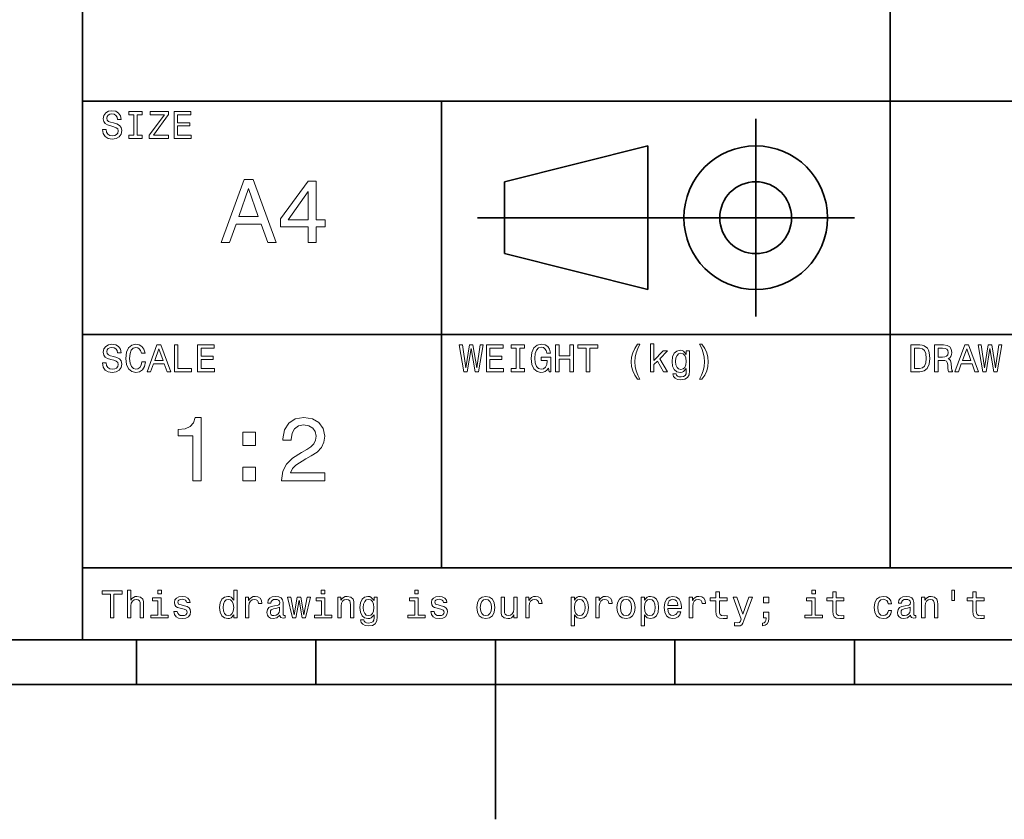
# Model space of a CAD drawing. Extents: x 0 to 354, y 0 to 250.
# Tile 5 of 14: x 150 to 205, y 0 to 45. Entities that reach past the tile are written whole.
import ezdxf

# ---------------------------------------------------------------- set-up
doc = ezdxf.new("R2010")
doc.units = 0

msp = doc.modelspace()

# ---------------------------------------------------------------- linework, layer by layer
at = {"color": 7, "lineweight": 35}
for p, q in [((154, 10), (154, 70)), ((199, 14), (199, 70)), ((154, 40), (319, 40)), ((174, 14), (174, 40)), ((176, 33.5), (197, 33.5)), ((154, 27), (319, 27)), ((154, 14), (319, 14)), ((10, 10), (344, 10)), ((154, 10), (344, 10)), ((127, 7.5), (227, 7.5))]:
    msp.add_line(p, q, dxfattribs=at)
at = {"color": 7, "lineweight": 35, "ltscale": 0.275}
msp.add_line((191.5, 28), (191.5, 39), dxfattribs=at)
at = {"color": 7, "lineweight": 35, "ltscale": 0.206155}
for p, q in [((177.5, 35.5), (185.5, 37.5)), ((185.5, 29.5), (177.5, 31.5))]:
    msp.add_line(p, q, dxfattribs=at)
at = {"color": 7, "lineweight": 35, "ltscale": 0.2}
msp.add_line((185.5, 37.5), (185.5, 29.5), dxfattribs=at)
at = {"color": 7, "lineweight": 35, "ltscale": 0.1}
msp.add_line((177.5, 31.5), (177.5, 35.5), dxfattribs=at)
at = {"color": 7, "lineweight": 35, "ltscale": 0.0625}
for p, q in [((157, 10), (157, 7.5)), ((167, 10), (167, 7.5)), ((187, 10), (187, 7.5)), ((197, 10), (197, 7.5))]:
    msp.add_line(p, q, dxfattribs=at)
at = {"color": 7, "lineweight": 35, "ltscale": 0.25}
msp.add_line((177, 10), (177, 0), dxfattribs=at)
at = {"color": 7, "lineweight": 13}
for points in [[(155.309082, 38.413544), (155.112396, 38.413544), (155.155624, 38.184437), (155.263687, 38.01585), (155.430115, 37.914265), (155.654892, 37.877522), (155.877518, 37.912102), (156.043945, 38.007202), (156.149857, 38.156338), (156.188766, 38.353024), (156.156342, 38.530258), (156.065567, 38.64481), (155.918594, 38.720459), (155.721909, 38.776657), (155.553314, 38.817722), (155.443085, 38.865273), (155.380402, 38.934437), (155.360947, 39.042507), (155.380402, 39.139767), (155.4366, 39.213257), (155.523056, 39.262966), (155.641937, 39.280258), (155.76297, 39.258644), (155.858063, 39.200287), (155.920746, 39.103024), (155.951004, 38.97118), (156.14769, 38.97118), (156.14769, 38.975502), (156.113113, 39.178673), (156.01152, 39.329971), (155.851578, 39.425072), (155.635452, 39.457493), (155.440918, 39.425072), (155.289627, 39.334293), (155.192368, 39.193802), (155.157776, 39.012245), (155.185883, 38.850143), (155.268005, 38.739914), (155.39769, 38.666424), (155.574921, 38.610229), (155.75, 38.560516), (155.881851, 38.512966), (155.961823, 38.443802), (155.989914, 38.331409), (155.963974, 38.216858), (155.896973, 38.130402), (155.795395, 38.076366), (155.663544, 38.059078), (155.516571, 38.082851), (155.404175, 38.152016), (155.332855, 38.264408)], [(156.85231, 38.100143), (156.575653, 38.100143), (156.575653, 37.918587), (157.327805, 37.918587), (157.327805, 38.100143), (157.051147, 38.100143), (157.051147, 39.23703), (157.327805, 39.23703), (157.327805, 39.418587), (156.575653, 39.418587), (156.575653, 39.23703), (156.85231, 39.23703)], [(157.714691, 37.918587), (158.791061, 37.918587), (158.791061, 38.100143), (157.952454, 38.100143), (158.791061, 39.247837), (158.791061, 39.418587), (157.773056, 39.418587), (157.773056, 39.23703), (158.566284, 39.23703), (157.714691, 38.091496)], [(159.100143, 37.918587), (160.051147, 37.918587), (160.051147, 38.100143), (159.298996, 38.100143), (159.298996, 38.608067), (159.969025, 38.608067), (159.969025, 38.787464), (159.298996, 38.787464), (159.298996, 39.23703), (160.033859, 39.23703), (160.033859, 39.418587), (159.100143, 39.418587)], [(161.720749, 32.119972), (162.184738, 32.119972), (162.552887, 33.148792), (163.94986, 33.148792), (164.318024, 32.119972), (164.792084, 32.119972), (163.511108, 35.625015), (162.996689, 35.625015)], [(162.714279, 33.577465), (163.253891, 35.120693), (163.793518, 33.577465)], [(166.567291, 32.119972), (167.021194, 32.119972), (167.021194, 32.987408), (167.520462, 32.987408), (167.520462, 33.390865), (167.021194, 33.390865), (167.021194, 35.544323), (166.562256, 35.544323), (165.029114, 33.431213), (165.029114, 32.987408), (166.567291, 32.987408)], [(165.452744, 33.390865), (166.567291, 34.959309), (166.567291, 33.390865)], [(155.309082, 25.413544), (155.112396, 25.413544), (155.155624, 25.184437), (155.263687, 25.015848), (155.430115, 24.914265), (155.654892, 24.87752), (155.877518, 24.912102), (156.043945, 25.007204), (156.149857, 25.15634), (156.188766, 25.353025), (156.156342, 25.530258), (156.065567, 25.644812), (155.918594, 25.720461), (155.721909, 25.776655), (155.553314, 25.817722), (155.443085, 25.865273), (155.380402, 25.934437), (155.360947, 26.042505), (155.380402, 26.139769), (155.4366, 26.213255), (155.523056, 26.262968), (155.641937, 26.280258), (155.76297, 26.258644), (155.858063, 26.200287), (155.920746, 26.103025), (155.951004, 25.97118), (156.14769, 25.97118), (156.14769, 25.975504), (156.113113, 26.178673), (156.01152, 26.329969), (155.851578, 26.425072), (155.635452, 26.457491), (155.440918, 26.425072), (155.289627, 26.334293), (155.192368, 26.193804), (155.157776, 26.012247), (155.185883, 25.850143), (155.268005, 25.739912), (155.39769, 25.666426), (155.574921, 25.610229), (155.75, 25.560518), (155.881851, 25.512968), (155.961823, 25.443804), (155.989914, 25.331411), (155.963974, 25.216858), (155.896973, 25.130402), (155.795395, 25.076368), (155.663544, 25.059076), (155.516571, 25.082851), (155.404175, 25.152016), (155.332855, 25.264408)], [(157.30188, 25.476223), (157.258652, 25.294668), (157.187317, 25.164984), (157.087891, 25.085012), (156.971176, 25.059076), (156.830688, 25.097982), (156.720459, 25.214697), (156.646973, 25.404898), (156.623199, 25.668587), (156.646973, 25.930115), (156.718292, 26.122477), (156.828537, 26.239193), (156.971176, 26.280258), (157.074921, 26.258644), (157.163544, 26.198126), (157.232712, 26.100864), (157.280258, 25.966858), (157.485596, 25.966858), (157.420746, 26.17219), (157.308365, 26.327808), (157.154892, 26.425072), (156.971176, 26.459654), (156.742081, 26.405619), (156.567001, 26.254322), (156.454605, 26.005762), (156.41571, 25.668587), (156.454605, 25.331411), (156.567001, 25.082851), (156.742081, 24.929394), (156.971176, 24.87752), (157.172195, 24.918587), (157.33429, 25.03314), (157.448853, 25.22118), (157.509369, 25.476223)], [(157.595825, 24.918587), (157.794662, 24.918587), (157.952454, 25.359509), (158.551147, 25.359509), (158.708939, 24.918587), (158.912109, 24.918587), (158.363113, 26.420748), (158.142654, 26.420748)], [(159.11528, 24.918587), (160.079254, 24.918587), (160.079254, 25.100143), (159.314117, 25.100143), (159.314117, 26.418587), (159.11528, 26.418587)], [(160.401291, 24.918587), (161.35231, 24.918587), (161.35231, 25.100143), (160.600143, 25.100143), (160.600143, 25.608068), (161.270172, 25.608068), (161.270172, 25.787462), (160.600143, 25.787462), (160.600143, 26.23703), (161.335022, 26.23703), (161.335022, 26.418587), (160.401291, 26.418587)], [(175.242081, 24.918587), (175.432281, 24.918587), (175.648422, 26.21974), (175.871033, 24.918587), (176.052597, 24.918587), (176.316284, 26.420748), (176.143372, 26.420748), (175.957489, 25.14337), (175.743515, 26.420748), (175.555481, 26.420748), (175.345825, 25.14337), (175.159943, 26.420748), (174.982712, 26.420748)], [(176.497833, 24.918587), (177.448853, 24.918587), (177.448853, 25.100143), (176.696686, 25.100143), (176.696686, 25.608068), (177.366714, 25.608068), (177.366714, 25.787462), (176.696686, 25.787462), (176.696686, 26.23703), (177.431549, 26.23703), (177.431549, 26.418587), (176.497833, 26.418587)], [(178.153458, 25.100143), (177.876801, 25.100143), (177.876801, 24.918587), (178.628967, 24.918587), (178.628967, 25.100143), (178.35231, 25.100143), (178.35231, 26.23703), (178.628967, 26.23703), (178.628967, 26.418587), (177.876801, 26.418587), (177.876801, 26.23703), (178.153458, 26.23703)], [(179.94957, 25.119595), (179.986313, 24.918587), (180.094376, 24.918587), (180.094376, 25.729105), (179.547546, 25.729105), (179.547546, 25.545387), (179.88472, 25.545387), (179.88472, 25.532419), (179.858795, 25.333572), (179.789627, 25.186598), (179.683716, 25.093658), (179.55188, 25.0634), (179.404907, 25.102304), (179.290344, 25.219019), (179.216858, 25.411383), (179.190918, 25.675072), (179.214691, 25.936598), (179.288177, 26.128962), (179.404907, 26.245676), (179.562683, 26.286743), (179.670746, 26.265129), (179.759369, 26.204609), (179.824203, 26.103025), (179.860947, 25.966858), (180.074921, 25.966858), (180.018738, 26.174351), (179.912827, 26.329969), (179.763687, 26.425072), (179.575653, 26.459654), (179.329254, 26.405619), (179.143372, 26.247837), (179.02449, 25.999279), (178.983429, 25.668587), (179.02449, 25.335733), (179.143372, 25.087175), (179.318451, 24.929394), (179.53891, 24.87752), (179.662109, 24.894812), (179.772339, 24.93804), (179.867432, 25.013687)], [(180.353745, 24.918587), (180.554749, 24.918587), (180.554749, 25.623198), (181.155624, 25.623198), (181.155624, 24.918587), (181.354462, 24.918587), (181.354462, 26.418587), (181.155624, 26.418587), (181.155624, 25.806915), (180.554749, 25.806915), (180.554749, 26.418587), (180.353745, 26.418587)], [(182.056915, 24.918587), (182.255768, 24.918587), (182.255768, 26.23703), (182.709656, 26.23703), (182.709656, 26.418587), (181.600861, 26.418587), (181.600861, 26.23703), (182.056915, 26.23703)], [(184.916428, 24.50144), (185.052597, 24.50144), (184.929398, 24.730547), (184.842941, 24.970459), (184.78891, 25.223341), (184.771606, 25.478386), (184.78891, 25.733429), (184.842941, 25.984148), (184.929398, 26.226223), (185.052597, 26.45533), (184.916428, 26.45533), (184.758652, 26.217579), (184.648422, 25.981987), (184.583572, 25.73559), (184.564117, 25.478386), (184.583572, 25.219019), (184.648422, 24.974783), (184.758652, 24.739191)], [(185.638336, 24.918587), (185.828537, 24.918587), (185.828537, 25.327087), (186.027374, 25.519451), (186.368881, 24.918587), (186.582855, 24.918587), (186.157059, 25.651297), (186.593658, 26.07925), (186.353745, 26.07925), (185.828537, 25.556194), (185.828537, 26.470461), (185.638336, 26.470461)], [(188.506485, 24.50144), (188.662109, 24.739191), (188.772339, 24.974783), (188.837173, 25.219019), (188.858795, 25.478386), (188.837173, 25.73559), (188.772339, 25.981987), (188.662109, 26.217579), (188.506485, 26.45533), (188.370316, 26.45533), (188.491364, 26.226223), (188.577805, 25.984148), (188.629684, 25.733429), (188.649139, 25.478386), (188.629684, 25.223341), (188.577805, 24.970459), (188.489197, 24.730547), (188.370316, 24.50144)], [(200.648422, 26.418587), (200.149139, 26.418587), (200.149139, 24.918587), (200.648422, 24.918587), (200.884003, 24.966137), (201.059082, 25.11095), (201.167145, 25.34654), (201.206055, 25.668587), (201.171463, 25.997116), (201.128235, 26.126801), (201.067719, 26.230547), (200.892654, 26.371037), (200.778091, 26.405619)], [(201.469742, 24.918587), (201.670746, 24.918587), (201.670746, 25.551872), (201.876083, 25.551872), (202.027374, 25.545387), (202.122482, 25.515129), (202.174347, 25.443804), (202.195969, 25.31628), (202.206772, 25.121758), (202.219742, 24.994236), (202.245682, 24.918587), (202.472626, 24.918587), (202.472626, 24.959654), (202.422913, 25.020172), (202.405624, 25.132565), (202.390488, 25.37464), (202.353745, 25.554033), (202.304031, 25.610229), (202.226227, 25.651297), (202.312683, 25.70533), (202.373199, 25.780979), (202.412109, 25.87608), (202.425079, 25.990633), (202.394806, 26.17219), (202.308365, 26.308357), (202.16571, 26.39049), (201.971176, 26.418587), (201.469742, 26.418587)], [(202.595825, 24.918587), (202.794662, 24.918587), (202.952454, 25.359509), (203.551147, 25.359509), (203.708939, 24.918587), (203.912109, 24.918587), (203.363113, 26.420748), (203.142654, 26.420748)], [(204.145538, 24.918587), (204.335739, 24.918587), (204.55188, 26.21974), (204.77449, 24.918587), (204.956055, 24.918587), (205.219742, 26.420748), (205.046829, 26.420748), (204.860947, 25.14337), (204.646973, 26.420748), (204.458939, 26.420748), (204.249283, 25.14337), (204.0634, 26.420748), (203.886169, 26.420748)], [(158.021606, 25.543226), (158.252884, 26.204609), (158.484146, 25.543226)], [(187.817001, 24.970459), (187.817001, 26.07925), (187.635452, 26.07925), (187.635452, 25.891209), (187.486313, 26.061958), (187.395538, 26.105186), (187.293945, 26.120316), (187.110229, 26.077087), (186.967575, 25.956051), (186.874634, 25.761526), (186.842224, 25.499998), (186.874634, 25.236311), (186.967575, 25.041786), (187.110229, 24.918587), (187.293945, 24.87752), (187.39769, 24.892651), (187.484146, 24.931555), (187.635452, 25.095819), (187.635452, 24.931555), (187.618164, 24.801872), (187.570602, 24.708933), (187.479828, 24.654898), (187.343658, 24.635445), (187.224792, 24.648415), (187.140488, 24.680834), (187.090775, 24.73703), (187.075653, 24.812679), (186.891937, 24.812679), (186.891937, 24.804033), (186.920029, 24.665705), (187.006485, 24.561958), (187.144806, 24.494955), (187.332855, 24.47118), (187.557632, 24.503601), (187.706772, 24.594379), (187.791061, 24.752161)], [(187.03891, 25.499998), (187.058365, 25.692362), (187.116714, 25.835012), (187.207489, 25.919308), (187.328537, 25.949566), (187.456055, 25.919308), (187.551147, 25.835012), (187.609512, 25.692362), (187.631119, 25.499998), (187.609512, 25.303312), (187.551147, 25.162823), (187.456055, 25.076368), (187.328537, 25.048269), (187.207489, 25.076368), (187.116714, 25.162823), (187.058365, 25.305475)], [(200.633286, 26.239193), (200.797546, 26.206772), (200.909943, 26.107347), (200.976944, 25.930115), (200.998566, 25.668587), (200.974777, 25.415705), (200.907776, 25.238472), (200.793228, 25.132565), (200.633286, 25.097982), (200.350143, 25.097982), (200.350143, 26.239193)], [(201.914978, 26.234869), (202.046829, 26.221901), (202.139771, 26.180834), (202.19812, 26.105186), (202.217575, 25.986311), (202.195969, 25.86095), (202.137604, 25.785301), (202.038177, 25.746397), (201.902023, 25.73559), (201.670746, 25.73559), (201.670746, 26.234869)], [(203.021606, 25.543226), (203.252884, 26.204609), (203.484146, 25.543226)], [(160.153809, 18.85677), (160.612747, 18.85677), (160.612747, 22.381985), (160.269806, 22.381985), (160.179031, 22.074348), (159.997467, 21.867577), (159.720093, 21.74654), (159.336807, 21.706194), (159.336807, 21.348124), (160.153809, 21.348124)], [(165.08609, 18.85677), (167.491714, 18.85677), (167.491714, 19.290487), (165.590408, 19.290487), (165.69632, 19.527519), (165.877869, 19.724205), (166.437668, 20.082273), (166.735229, 20.23357), (167.068069, 20.45043), (167.305115, 20.702591), (167.441269, 21.000141), (167.491714, 21.338037), (167.405975, 21.761669), (167.168945, 22.094522), (166.805832, 22.306337), (166.336807, 22.381985), (165.852661, 22.296251), (165.484497, 22.059219), (165.247467, 21.680977), (165.166779, 21.181698), (165.166779, 21.111092), (165.625717, 21.111092), (165.625717, 21.151438), (165.671097, 21.494377), (165.807266, 21.74654), (166.024124, 21.907923), (166.3116, 21.963398), (166.604095, 21.912966), (166.820953, 21.786884), (166.962173, 21.590199), (167.012604, 21.343081), (166.977295, 21.111092), (166.88147, 20.914406), (166.720093, 20.742937), (166.498199, 20.59164), (166.200638, 20.430256), (165.706406, 20.117577), (165.358429, 19.784723), (165.151657, 19.381266), (165.08609, 18.871899)], [(162.932632, 20.813541), (163.628601, 20.813541), (163.628601, 21.564983), (162.932632, 21.564983)], [(162.932632, 18.85677), (163.628601, 18.85677), (163.628601, 19.60821), (162.932632, 19.60821)], [(155.551147, 11.214337), (155.75, 11.214337), (155.75, 12.532782), (156.203888, 12.532782), (156.203888, 12.714337), (155.095108, 12.714337), (155.095108, 12.532782), (155.551147, 12.532782)], [(156.504318, 11.214337), (156.694519, 11.214337), (156.694519, 11.884366), (156.713974, 12.037825), (156.776657, 12.150216), (156.873917, 12.21938), (157.003601, 12.245317), (157.107346, 12.223703), (157.172195, 12.165346), (157.204605, 12.068084), (157.215424, 11.938401), (157.215424, 11.214337), (157.405624, 11.214337), (157.405624, 11.977305), (157.396973, 12.130764), (157.358063, 12.258286), (157.230545, 12.375), (157.031708, 12.416066), (156.92363, 12.400937), (156.830688, 12.359871), (156.752884, 12.295029), (156.694519, 12.206412), (156.694519, 12.766211), (156.504318, 12.766211)], [(158.393372, 12.766211), (158.192368, 12.766211), (158.192368, 12.550073), (158.393372, 12.550073)], [(162.422195, 11.393732), (162.422195, 11.214337), (162.612396, 11.214337), (162.612396, 12.766211), (162.424347, 12.766211), (162.424347, 12.197767), (162.279541, 12.362032), (162.190918, 12.400937), (162.08934, 12.416066), (161.905624, 12.372839), (161.76297, 12.251801), (161.670029, 12.057277), (161.637604, 11.79575), (161.670029, 11.534222), (161.76297, 11.337536), (161.905624, 11.214337), (162.08934, 11.173271), (162.190918, 11.188401), (162.281708, 11.227305)], [(167.501434, 12.766211), (167.30043, 12.766211), (167.30043, 12.550073), (167.501434, 12.550073)], [(172.706055, 12.766211), (172.505051, 12.766211), (172.505051, 12.550073), (172.706055, 12.550073)], [(189.288193, 12.173991), (189.288193, 11.59258), (189.301147, 11.404539), (189.361679, 11.274856), (189.482712, 11.199207), (189.688049, 11.173271), (189.912827, 11.184078), (189.912827, 11.348343), (189.748566, 11.335375), (189.599426, 11.352666), (189.519455, 11.4067), (189.484879, 11.497478), (189.478394, 11.625), (189.478394, 12.173991), (189.912827, 12.173991), (189.912827, 12.336096), (189.478394, 12.336096), (189.478394, 12.675432), (189.288193, 12.675432), (189.288193, 12.336096), (188.959656, 12.336096), (188.959656, 12.173991)], [(194.825653, 12.766211), (194.624634, 12.766211), (194.624634, 12.550073), (194.825653, 12.550073)], [(195.793945, 12.173991), (195.793945, 11.59258), (195.806915, 11.404539), (195.867432, 11.274856), (195.988464, 11.199207), (196.193802, 11.173271), (196.418579, 11.184078), (196.418579, 11.348343), (196.254318, 11.335375), (196.105179, 11.352666), (196.025208, 11.4067), (195.990631, 11.497478), (195.984146, 11.625), (195.984146, 12.173991), (196.418579, 12.173991), (196.418579, 12.336096), (195.984146, 12.336096), (195.984146, 12.675432), (195.793945, 12.675432), (195.793945, 12.336096), (195.465424, 12.336096), (195.465424, 12.173991)], [(202.420746, 12.768372), (202.420746, 12.180475), (202.565552, 12.180475), (202.565552, 12.768372)], [(203.600861, 12.173991), (203.600861, 11.59258), (203.613815, 11.404539), (203.674347, 11.274856), (203.79538, 11.199207), (204.000702, 11.173271), (204.225494, 11.184078), (204.225494, 11.348343), (204.061218, 11.335375), (203.912094, 11.352666), (203.832123, 11.4067), (203.797546, 11.497478), (203.791046, 11.625), (203.791046, 12.173991), (204.225494, 12.173991), (204.225494, 12.336096), (203.791046, 12.336096), (203.791046, 12.675432), (203.600861, 12.675432), (203.600861, 12.336096), (203.272324, 12.336096), (203.272324, 12.173991)], [(158.386887, 11.37428), (158.386887, 12.336096), (157.898422, 12.336096), (157.898422, 12.173991), (158.196686, 12.173991), (158.196686, 11.37428), (157.807632, 11.37428), (157.807632, 11.214337), (158.780258, 11.214337), (158.780258, 11.37428)], [(159.675079, 11.89085), (159.491348, 11.934078), (159.355194, 11.983789), (159.309799, 12.085375), (159.322769, 12.1567), (159.368149, 12.208573), (159.44165, 12.240994), (159.547546, 12.253963), (159.649139, 12.240994), (159.729111, 12.202089), (159.780975, 12.143732), (159.802597, 12.065923), (159.98848, 12.065923), (159.98848, 12.070245), (159.956055, 12.210735), (159.867432, 12.320966), (159.729111, 12.39013), (159.547546, 12.416066), (159.363831, 12.39013), (159.229828, 12.318804), (159.145538, 12.212896), (159.119598, 12.078891), (159.139053, 11.949207), (159.19957, 11.85843), (159.298996, 11.793588), (159.443802, 11.748199), (159.655624, 11.696326), (159.785309, 11.642291), (159.819885, 11.599064), (159.832855, 11.534222), (159.8134, 11.454251), (159.761536, 11.393732), (159.677231, 11.354827), (159.564835, 11.341859), (159.445969, 11.354827), (159.359512, 11.400216), (159.301147, 11.473703), (159.277374, 11.575289), (159.093658, 11.575289), (159.123917, 11.402378), (159.21254, 11.277018), (159.353027, 11.201369), (159.547546, 11.173271), (159.750717, 11.201369), (159.899857, 11.277018), (159.990631, 11.398055), (160.023056, 11.555836), (159.999283, 11.692003), (159.932281, 11.784943), (159.822052, 11.845461)], [(162.121765, 12.245317), (162.247116, 12.215057), (162.342224, 12.130764), (162.398422, 11.990274), (162.420029, 11.79575), (162.398422, 11.599064), (162.342224, 11.458573), (162.247116, 11.372118), (162.121765, 11.34402), (162.002884, 11.372118), (161.912109, 11.458573), (161.851593, 11.601225), (161.832138, 11.79575), (161.851593, 11.988112), (161.912109, 12.128603), (162.002884, 12.215057)], [(163.081406, 11.214337), (163.271606, 11.214337), (163.271606, 11.877882), (163.291061, 12.037825), (163.349426, 12.152378), (163.444519, 12.221542), (163.572052, 12.245317), (163.667145, 12.230187), (163.73848, 12.18696), (163.781708, 12.113473), (163.796829, 12.01405), (163.989197, 12.01405), (163.963257, 12.189121), (163.891937, 12.314482), (163.773056, 12.39013), (163.610947, 12.416066), (163.500717, 12.398775), (163.405624, 12.355548), (163.32132, 12.282061), (163.254318, 12.182637), (163.254318, 12.375), (163.081406, 12.375)], [(165.000717, 11.365634), (165.000717, 11.35915), (165.011536, 11.285663), (165.043945, 11.233789), (165.180115, 11.192723), (165.286026, 11.210014), (165.286026, 11.356989), (165.240631, 11.350505), (165.180115, 11.378602), (165.169312, 11.465057), (165.169312, 12.065923), (165.143372, 12.21938), (165.067719, 12.32745), (164.935883, 12.392291), (164.75, 12.416066), (164.568451, 12.39013), (164.434433, 12.316643), (164.350143, 12.202089), (164.322052, 12.050793), (164.322052, 12.037825), (164.492798, 12.037825), (164.507919, 12.128603), (164.555481, 12.193444), (164.633286, 12.232349), (164.743515, 12.247478), (164.849426, 12.236671), (164.925079, 12.204251), (164.970459, 12.148055), (164.985596, 12.070245), (164.976944, 11.979467), (164.942368, 11.934078), (164.855911, 11.912464), (164.693802, 11.895173), (164.507919, 11.856268), (164.376083, 11.787104), (164.298279, 11.679035), (164.27449, 11.519093), (164.296112, 11.376441), (164.363113, 11.270534), (164.471176, 11.20353), (164.620316, 11.179755), (164.82132, 11.225144)], [(165.886887, 11.214337), (166.059799, 12.199928), (166.232712, 11.214337), (166.414261, 11.214337), (166.69957, 12.375), (166.515854, 12.375), (166.323486, 11.389409), (166.15274, 12.375), (165.964691, 12.375), (165.793945, 11.389409), (165.601593, 12.375), (165.420029, 12.375), (165.705338, 11.214337)], [(167.494965, 11.37428), (167.494965, 12.336096), (167.006485, 12.336096), (167.006485, 12.173991), (167.304749, 12.173991), (167.304749, 11.37428), (166.91571, 11.37428), (166.91571, 11.214337), (167.888336, 11.214337), (167.888336, 11.37428)], [(168.214691, 11.214337), (168.404907, 11.214337), (168.404907, 11.884366), (168.424347, 12.037825), (168.48703, 12.150216), (168.58429, 12.21938), (168.713974, 12.245317), (168.817719, 12.223703), (168.882568, 12.165346), (168.914993, 12.068084), (168.925797, 11.938401), (168.925797, 11.214337), (169.115997, 11.214337), (169.115997, 11.977305), (169.107346, 12.130764), (169.068451, 12.258286), (168.940918, 12.375), (168.742081, 12.416066), (168.631851, 12.400937), (168.53891, 12.359871), (168.458939, 12.290707), (168.396255, 12.197767), (168.396255, 12.375), (168.214691, 12.375)], [(170.419312, 11.266211), (170.419312, 12.375), (170.237747, 12.375), (170.237747, 12.18696), (170.088623, 12.357709), (169.997833, 12.400937), (169.896255, 12.416066), (169.71254, 12.372839), (169.569885, 12.251801), (169.476944, 12.057277), (169.444519, 11.79575), (169.476944, 11.532061), (169.569885, 11.337536), (169.71254, 11.214337), (169.896255, 11.173271), (170, 11.188401), (170.086456, 11.227305), (170.237747, 11.391571), (170.237747, 11.227305), (170.220459, 11.097623), (170.172913, 11.004683), (170.082138, 10.950648), (169.945969, 10.931196), (169.827087, 10.944164), (169.742798, 10.976585), (169.693085, 11.032782), (169.677948, 11.10843), (169.494232, 11.10843), (169.494232, 11.099784), (169.522339, 10.961455), (169.608795, 10.857709), (169.747116, 10.790707), (169.935165, 10.766931), (170.159943, 10.799352), (170.309082, 10.89013), (170.393372, 11.047911)], [(169.641205, 11.79575), (169.66066, 11.988112), (169.719025, 12.130764), (169.809799, 12.215057), (169.930832, 12.245317), (170.058365, 12.215057), (170.153458, 12.130764), (170.211823, 11.988112), (170.233429, 11.79575), (170.211823, 11.599064), (170.153458, 11.458573), (170.058365, 11.372118), (169.930832, 11.34402), (169.809799, 11.372118), (169.719025, 11.458573), (169.66066, 11.601225)], [(172.69957, 11.37428), (172.69957, 12.336096), (172.21109, 12.336096), (172.21109, 12.173991), (172.509369, 12.173991), (172.509369, 11.37428), (172.120316, 11.37428), (172.120316, 11.214337), (173.092941, 11.214337), (173.092941, 11.37428)], [(173.987762, 11.89085), (173.804031, 11.934078), (173.667877, 11.983789), (173.622482, 12.085375), (173.635452, 12.1567), (173.680832, 12.208573), (173.754333, 12.240994), (173.860229, 12.253963), (173.961823, 12.240994), (174.041794, 12.202089), (174.093658, 12.143732), (174.11528, 12.065923), (174.301147, 12.065923), (174.301147, 12.070245), (174.268738, 12.210735), (174.180115, 12.320966), (174.041794, 12.39013), (173.860229, 12.416066), (173.676514, 12.39013), (173.542511, 12.318804), (173.458221, 12.212896), (173.432281, 12.078891), (173.451736, 11.949207), (173.512253, 11.85843), (173.611679, 11.793588), (173.756485, 11.748199), (173.968307, 11.696326), (174.097992, 11.642291), (174.132568, 11.599064), (174.145538, 11.534222), (174.126083, 11.454251), (174.074203, 11.393732), (173.989914, 11.354827), (173.877518, 11.341859), (173.758652, 11.354827), (173.672195, 11.400216), (173.613831, 11.473703), (173.590057, 11.575289), (173.406342, 11.575289), (173.4366, 11.402378), (173.525223, 11.277018), (173.66571, 11.201369), (173.860229, 11.173271), (174.0634, 11.201369), (174.21254, 11.277018), (174.303314, 11.398055), (174.335739, 11.555836), (174.311966, 11.692003), (174.244965, 11.784943), (174.134735, 11.845461)], [(175.965424, 11.793588), (176, 11.5299), (176.099426, 11.335375), (176.257202, 11.214337), (176.469025, 11.173271), (176.67868, 11.214337), (176.836456, 11.333214), (176.935883, 11.527738), (176.972626, 11.793588), (176.935883, 12.057277), (176.836456, 12.253963), (176.67868, 12.372839), (176.469025, 12.416066), (176.257202, 12.372839), (176.099426, 12.251801), (176, 12.057277)], [(176.159943, 11.79575), (176.179398, 11.990274), (176.239914, 12.130764), (176.337173, 12.217219), (176.469025, 12.247478), (176.598709, 12.217219), (176.695969, 12.132925), (176.756485, 11.990274), (176.778107, 11.79575), (176.756485, 11.599064), (176.695969, 11.456412), (176.598709, 11.369957), (176.469025, 11.341859), (176.337173, 11.369957), (176.239914, 11.456412), (176.179398, 11.599064)], [(178.21759, 12.375), (178.027374, 12.375), (178.027374, 11.704971), (178.005768, 11.549352), (177.943085, 11.43696), (177.845825, 11.367796), (177.718307, 11.346182), (177.616714, 11.363473), (177.55188, 11.415346), (177.515137, 11.503963), (177.506485, 11.629323), (177.506485, 12.375), (177.316284, 12.375), (177.316284, 11.612032), (177.322769, 11.458573), (177.363831, 11.331052), (177.489197, 11.214337), (177.690201, 11.173271), (177.798279, 11.188401), (177.89122, 11.227305), (177.971191, 11.294309), (178.036026, 11.391571), (178.036026, 11.214337), (178.21759, 11.214337)], [(178.695251, 11.214337), (178.885452, 11.214337), (178.885452, 11.877882), (178.904907, 12.037825), (178.963257, 12.152378), (179.058365, 12.221542), (179.185883, 12.245317), (179.280991, 12.230187), (179.35231, 12.18696), (179.395538, 12.113473), (179.410675, 12.01405), (179.603027, 12.01405), (179.577087, 12.189121), (179.505768, 12.314482), (179.386887, 12.39013), (179.224792, 12.416066), (179.114563, 12.398775), (179.019455, 12.355548), (178.935165, 12.282061), (178.868164, 12.182637), (178.868164, 12.375), (178.695251, 12.375)], [(181.405624, 12.195605), (181.405624, 12.375), (181.215424, 12.375), (181.215424, 10.76477), (181.405624, 10.76477), (181.405624, 11.391571), (181.472626, 11.289986), (181.548279, 11.222982), (181.73848, 11.173271), (181.920029, 11.214337), (182.062683, 11.337536), (182.155624, 11.532061), (182.190201, 11.79575), (182.155624, 12.057277), (182.062683, 12.251801), (181.920029, 12.372839), (181.73848, 12.416066), (181.634735, 12.403098), (181.546112, 12.362032), (181.470459, 12.292868)], [(181.706055, 11.34402), (181.578537, 11.372118), (181.485596, 11.458573), (181.427246, 11.599064), (181.407791, 11.79575), (181.427246, 11.990274), (181.485596, 12.130764), (181.578537, 12.215057), (181.706055, 12.245317), (181.822769, 12.215057), (181.91571, 12.128603), (181.97406, 11.988112), (181.995682, 11.79575), (181.97406, 11.601225), (181.91571, 11.458573), (181.822769, 11.372118)], [(182.598709, 11.214337), (182.78891, 11.214337), (182.78891, 11.877882), (182.808365, 12.037825), (182.866714, 12.152378), (182.961823, 12.221542), (183.08934, 12.245317), (183.184448, 12.230187), (183.255768, 12.18696), (183.298996, 12.113473), (183.314133, 12.01405), (183.506485, 12.01405), (183.48056, 12.189121), (183.409225, 12.314482), (183.290344, 12.39013), (183.12825, 12.416066), (183.018021, 12.398775), (182.922913, 12.355548), (182.838623, 12.282061), (182.771622, 12.182637), (182.771622, 12.375), (182.598709, 12.375)], [(183.772339, 11.793588), (183.806915, 11.5299), (183.906342, 11.335375), (184.064133, 11.214337), (184.27594, 11.173271), (184.485596, 11.214337), (184.643372, 11.333214), (184.742798, 11.527738), (184.779541, 11.793588), (184.742798, 12.057277), (184.643372, 12.253963), (184.485596, 12.372839), (184.27594, 12.416066), (184.064133, 12.372839), (183.906342, 12.251801), (183.806915, 12.057277)], [(183.966858, 11.79575), (183.986313, 11.990274), (184.046844, 12.130764), (184.144104, 12.217219), (184.27594, 12.247478), (184.405624, 12.217219), (184.502884, 12.132925), (184.5634, 11.990274), (184.585022, 11.79575), (184.5634, 11.599064), (184.502884, 11.456412), (184.405624, 11.369957), (184.27594, 11.341859), (184.144104, 11.369957), (184.046844, 11.456412), (183.986313, 11.599064)], [(185.309082, 12.195605), (185.309082, 12.375), (185.118881, 12.375), (185.118881, 10.76477), (185.309082, 10.76477), (185.309082, 11.391571), (185.376083, 11.289986), (185.451736, 11.222982), (185.641937, 11.173271), (185.823486, 11.214337), (185.966141, 11.337536), (186.059082, 11.532061), (186.093658, 11.79575), (186.059082, 12.057277), (185.966141, 12.251801), (185.823486, 12.372839), (185.641937, 12.416066), (185.538193, 12.403098), (185.44957, 12.362032), (185.373932, 12.292868)], [(185.609512, 11.34402), (185.481995, 11.372118), (185.389053, 11.458573), (185.330704, 11.599064), (185.311249, 11.79575), (185.330704, 11.990274), (185.389053, 12.130764), (185.481995, 12.215057), (185.609512, 12.245317), (185.726227, 12.215057), (185.819168, 12.128603), (185.877533, 11.988112), (185.899139, 11.79575), (185.877533, 11.601225), (185.819168, 11.458573), (185.726227, 11.372118)], [(186.597275, 11.739553), (187.358078, 11.739553), (187.360229, 11.82817), (187.325653, 12.076729), (187.23056, 12.262609), (187.079254, 12.375), (186.87825, 12.416066), (186.681564, 12.372839), (186.530273, 12.251801), (186.432999, 12.055116), (186.398422, 11.79575), (186.430847, 11.5299), (186.528107, 11.335375), (186.677246, 11.214337), (186.871765, 11.173271), (187.040344, 11.201369), (187.17868, 11.274856), (187.280273, 11.391571), (187.338623, 11.547191), (187.150589, 11.547191), (187.111679, 11.460735), (187.055481, 11.395893), (186.895538, 11.34402), (186.772339, 11.367796), (186.679398, 11.443444), (186.618881, 11.566643), (186.597275, 11.733069)], [(186.597275, 11.899496), (186.621048, 12.048632), (186.679398, 12.158862), (186.768021, 12.225864), (186.884735, 12.24964), (186.999283, 12.225864), (187.087906, 12.158862), (187.141937, 12.048632), (187.161392, 11.899496)], [(187.803314, 11.214337), (187.99353, 11.214337), (187.99353, 11.877882), (188.01297, 12.037825), (188.071335, 12.152378), (188.166428, 12.221542), (188.293945, 12.245317), (188.389053, 12.230187), (188.460388, 12.18696), (188.503601, 12.113473), (188.518738, 12.01405), (188.711105, 12.01405), (188.685165, 12.189121), (188.613831, 12.314482), (188.494965, 12.39013), (188.332855, 12.416066), (188.222626, 12.398775), (188.127533, 12.355548), (188.043228, 12.282061), (187.976227, 12.182637), (187.976227, 12.375), (187.803314, 12.375)], [(191.114563, 12.375), (190.781708, 11.419669), (190.455338, 12.375), (190.247833, 12.375), (190.688766, 11.149496), (190.649857, 11.041427), (190.58934, 10.967939), (190.487762, 10.944164), (190.312683, 10.965778), (190.312683, 10.782061), (190.496399, 10.76477), (190.62825, 10.782061), (190.721191, 10.836095), (190.788177, 10.929035), (190.846542, 11.065202), (191.317719, 12.375)], [(191.933716, 12.052954), (192.231995, 12.052954), (192.231995, 12.375), (191.933716, 12.375)], [(194.819168, 11.37428), (194.819168, 12.336096), (194.330688, 12.336096), (194.330688, 12.173991), (194.628967, 12.173991), (194.628967, 11.37428), (194.239914, 11.37428), (194.239914, 11.214337), (195.21254, 11.214337), (195.21254, 11.37428)], [(198.880402, 11.990274), (199.068436, 11.990274), (199.029541, 12.163185), (198.936584, 12.299352), (198.791779, 12.383646), (198.603745, 12.416066), (198.39624, 12.372839), (198.238464, 12.251801), (198.139038, 12.055116), (198.104462, 11.791427), (198.136887, 11.5299), (198.234146, 11.335375), (198.387604, 11.214337), (198.59726, 11.173271), (198.783142, 11.205692), (198.927948, 11.29647), (199.027374, 11.439121), (199.070602, 11.629323), (198.889038, 11.629323), (198.856628, 11.508286), (198.796112, 11.417507), (198.709656, 11.361311), (198.603745, 11.34402), (198.471893, 11.372118), (198.376801, 11.458573), (198.318436, 11.599064), (198.298981, 11.797911), (198.318436, 11.992435), (198.378952, 12.132925), (198.476227, 12.21938), (198.603745, 12.24964), (198.716125, 12.230187), (198.80043, 12.180475), (198.856628, 12.098343)], [(200.131836, 11.365634), (200.131836, 11.35915), (200.142639, 11.285663), (200.175064, 11.233789), (200.311234, 11.192723), (200.417145, 11.210014), (200.417145, 11.356989), (200.37175, 11.350505), (200.311234, 11.378602), (200.30043, 11.465057), (200.30043, 12.065923), (200.27449, 12.21938), (200.198837, 12.32745), (200.066986, 12.392291), (199.881119, 12.416066), (199.699554, 12.39013), (199.565552, 12.316643), (199.481262, 12.202089), (199.453156, 12.050793), (199.453156, 12.037825), (199.623917, 12.037825), (199.639038, 12.128603), (199.686584, 12.193444), (199.764404, 12.232349), (199.874634, 12.247478), (199.980545, 12.236671), (200.056183, 12.204251), (200.101578, 12.148055), (200.116699, 12.070245), (200.108063, 11.979467), (200.073486, 11.934078), (199.98703, 11.912464), (199.824921, 11.895173), (199.639038, 11.856268), (199.507202, 11.787104), (199.429382, 11.679035), (199.405609, 11.519093), (199.427231, 11.376441), (199.494232, 11.270534), (199.602295, 11.20353), (199.751434, 11.179755), (199.952438, 11.225144)], [(200.7435, 11.214337), (200.933716, 11.214337), (200.933716, 11.884366), (200.953156, 12.037825), (201.015839, 12.150216), (201.113098, 12.21938), (201.242783, 12.245317), (201.346527, 12.223703), (201.411377, 12.165346), (201.443787, 12.068084), (201.454605, 11.938401), (201.454605, 11.214337), (201.644806, 11.214337), (201.644806, 11.977305), (201.636154, 12.130764), (201.59726, 12.258286), (201.469727, 12.375), (201.270889, 12.416066), (201.160645, 12.400937), (201.067719, 12.359871), (200.987747, 12.290707), (200.925064, 12.197767), (200.925064, 12.375), (200.7435, 12.375)], [(164.979111, 11.620677), (164.953171, 11.508286), (164.884003, 11.42183), (164.780258, 11.365634), (164.65274, 11.346182), (164.570602, 11.356989), (164.512253, 11.391571), (164.47551, 11.452089), (164.464691, 11.536384), (164.473343, 11.612032), (164.507919, 11.666066), (164.646255, 11.726585), (164.82132, 11.752522), (164.979111, 11.804395)], [(191.933716, 11.214337), (192.078537, 11.214337), (192.078537, 11.173271), (192.067719, 11.069525), (192.033142, 10.996037), (191.972626, 10.948487), (191.881836, 10.924712), (191.881836, 10.777738), (192.030975, 10.81232), (192.141205, 10.892291), (192.208221, 11.019813), (192.231995, 11.190562), (192.231995, 11.538545), (191.933716, 11.538545)], [(200.110229, 11.620677), (200.08429, 11.508286), (200.015121, 11.42183), (199.911377, 11.365634), (199.783859, 11.346182), (199.701721, 11.356989), (199.643372, 11.391571), (199.606628, 11.452089), (199.59581, 11.536384), (199.604462, 11.612032), (199.639038, 11.666066), (199.777374, 11.726585), (199.952438, 11.752522), (200.110229, 11.804395)]]:
    msp.add_lwpolyline(points, close=True, dxfattribs=at)
at = {"color": 7, "lineweight": 35}
for radius in [4, 2]:
    msp.add_circle((191.5, 33.5), radius, dxfattribs=at)

doc.saveas('drawing.dxf')
